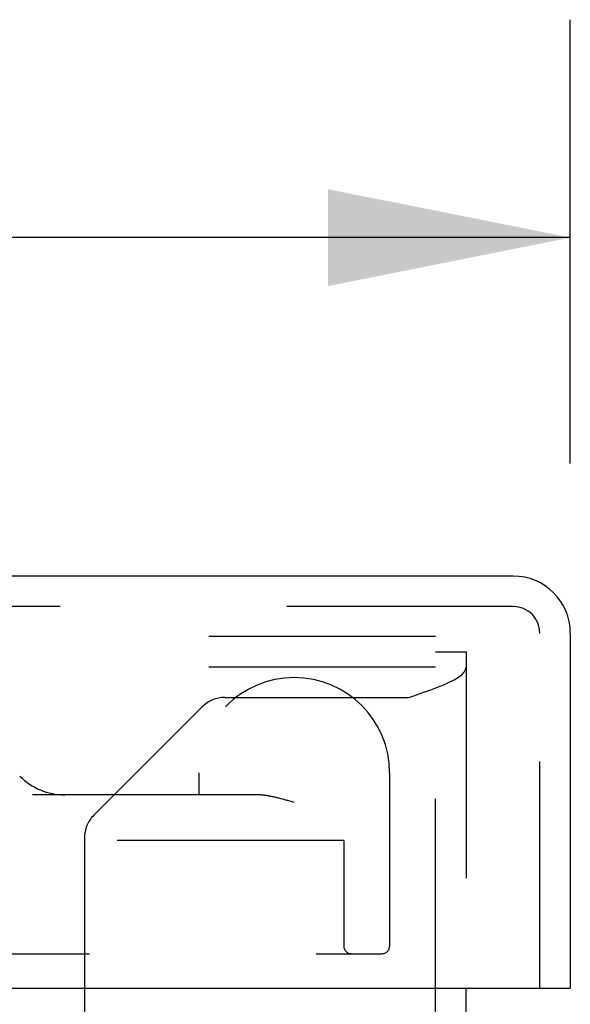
# Model space of a CAD drawing. Header units: inches. Extents: x 0 to 81, y 0 to 52.4.
# Tile 10 of 17: x 35.1 to 36.2, y 10.8 to 12.8. Entities that reach past the tile are written whole.
import ezdxf

# ---------------------------------------------------------------- set-up
doc = ezdxf.new("R2010")
doc.units = ezdxf.units.IN
doc.header["$LTSCALE"] = 4.452381
doc.header["$MEASUREMENT"] = 0
doc.linetypes.add('HIDDEN', pattern=[0.2, 0.1, -0.1])
doc.layers.get('0').update_dxf_attribs({"linetype": 'CONTINUOUS'})
for name, color, linetype in [('DEFAULT_2', 8, 'HIDDEN'), ('DIMENSIONS', 7, 'CONTINUOUS'), ('DOOR_ASSEMBLY', 7, 'CONTINUOUS')]:
    doc.layers.add(name, color=color, linetype=linetype)
doc.styles.get("Standard").update_dxf_attribs({"font": 'arial.ttf'})
doc.dimstyles.new('DIMSTYLE_1', dxfattribs={"dimtxt": 0.357143, "dimasz": 0.47619, "dimexe": 0.09, "dimexo": 0.07, "dimgap": 0.0375, "dimtad": 0, "dimtih": 1, "dimtoh": 1, "dimzin": 4, "dimdsep": 46, "dimtxsty": 'Standard', "dimblk": '_FILLED', "dimblk1": '_FILLED', "dimblk2": '_FILLED', "dimcen": 0.09, "dimadec": 3, "dimazin": 1, "dimtfac": 1, "dimtdec": 3, "dimtofl": 0, "dimtmove": 0, "dimatfit": 3, "dimldrblk": '_FILLED', "dimfxl": 0, "dimtolj": 1, "dimtzin": 4, "dimarcsym": 0})

# ---------------------------------------------------------------- blocks, each defined once
blk = doc.blocks.new('_FILLED')
at = {"color": 0, "linetype": 'ByBlock'}
blk.add_solid([(0, 0), (-1, 0.2), (-1, -0.2)], dxfattribs=at)
blk = doc.blocks.new('*D9')
at = {"layer": 'DIMENSIONS', "color": 2, "linetype": 'Continuous'}
for p, q in [((15.8, 11.8821), (15.8, 12.7547)), ((36.175, 11.8821), (36.175, 12.7547)), ((15.8, 12.3262), (24.3684, 12.3262)), ((36.175, 12.3262), (27.6066, 12.3262))]:
    blk.add_line(p, q, dxfattribs=at)
at = {"layer": 'DIMENSIONS', "color": 2, "linetype": 'Continuous', "xscale": 0.4761904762, "yscale": 0.4761904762, "zscale": 0.4761904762, "rotation": 180}
blk.add_blockref('_FILLED', (15.8, 12.3262), dxfattribs=at)
at = {"layer": 'DIMENSIONS', "color": 2, "linetype": 'Continuous', "xscale": 0.4761904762, "yscale": 0.4761904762, "zscale": 0.4761904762}
blk.add_blockref('_FILLED', (36.175, 12.3262), dxfattribs=at)
at = {"layer": 'DIMENSIONS', "color": 2, "linetype": 'Continuous', "insert": (25.9875, 12.5047), "char_height": 0.35714, "width": 2.881041, "attachment_point": 2, "line_spacing_factor": 0.9}
blk.add_mtext('20.38 DOOR', dxfattribs=at)

msp = doc.modelspace()

# ---------------------------------------------------------------- linework, layer by layer
at = {"color": 3, "linetype": 'Continuous'}
msp.add_line((35.97, 3.6538), (35.97, 10.8508), dxfattribs=at)
at = {"layer": 'DEFAULT_2', "color": 8, "linetype": 'HIDDEN'}
for p, q in [((35.91, 11.5418), (16.03, 11.5418)), ((35.91, 3.6538), (35.91, 11.5418)), ((35.91, 11.5118), (35.97, 11.5118)), ((35.97, 11.5118), (35.97, 10.8508)), ((35.91, 11.4818), (16.03, 11.4818)), ((35.4961, 11.4222), (35.858, 11.4222)), ((35.4515, 11.4038), (35.2384, 11.1907)), ((35.22, 11.1461), (35.22, 4.1048))]:
    msp.add_line(p, q, dxfattribs=at)
msp.add_lwpolyline([(35.858, 11.4222), (35.8726, 11.4272), (35.887, 11.4322), (35.9008, 11.4371), (35.914, 11.4421), (35.9262, 11.447), (35.9372, 11.452), (35.9468, 11.457), (35.955, 11.4619), (35.9615, 11.4669), (35.9662, 11.4719), (35.969, 11.4768), (35.97, 11.4818)], dxfattribs=at)
for centre, start, end in [((35.4961, 11.3592), 90, 135), ((35.283, 11.1461), 135, 180)]:
    msp.add_arc(centre, 0.063, start, end, dxfattribs=at)
at = {"layer": 'DOOR_ASSEMBLY', "color": 3, "linetype": 'Continuous'}
for p, q in [((36.063, 11.6608), (15.912, 11.6608)), ((36.175, 11.5488), (36.175, 10.8508)), ((15.815, 10.8508), (36.16, 10.8508))]:
    msp.add_line(p, q, dxfattribs=at)
at = {"layer": 'DOOR_ASSEMBLY', "color": 8, "linetype": 'HIDDEN'}
for p, q in [((36.063, 11.6008), (15.912, 11.6008)), ((36.115, 10.8508), (36.115, 11.5488)), ((35.4449, 11.2738), (35.4449, 11.2308)), ((35.8199, 11.2738), (35.8199, 10.9333)), ((35.559, 11.2308), (35.1182, 11.2308)), ((35.606, 11.223), (35.6022, 11.224)), ((35.61, 11.222), (35.606, 11.223)), ((35.6139, 11.2209), (35.61, 11.222)), ((35.6283, 11.217), (35.62, 11.2193)), ((35.6324, 11.2158), (35.6283, 11.217)), ((35.7299, 11.1408), (34.9986, 11.1408)), ((35.7299, 11.1408), (35.7299, 10.9333)), ((33.8945, 10.9183), (35.8049, 10.9183))]:
    msp.add_line(p, q, dxfattribs=at)
at = {"layer": 'DOOR_ASSEMBLY', "color": 7, "linetype": 'Continuous'}
msp.add_line((36.16, 10.8508), (36.175, 10.8508), dxfattribs=at)
at = {"layer": 'DOOR_ASSEMBLY', "color": 8, "linetype": 'HIDDEN'}
for points in [[(35.6022, 11.224), (35.6003, 11.2245), (35.5984, 11.2249), (35.5966, 11.2254), (35.5948, 11.2258), (35.593, 11.2262), (35.5912, 11.2266), (35.5895, 11.227), (35.5878, 11.2273), (35.5861, 11.2276), (35.5844, 11.228), (35.5828, 11.2283), (35.5812, 11.2286), (35.5797, 11.2288), (35.5781, 11.2291), (35.5766, 11.2293), (35.5752, 11.2295), (35.5737, 11.2297), (35.5723, 11.2299), (35.571, 11.2301), (35.5696, 11.2302), (35.5683, 11.2303), (35.567, 11.2304), (35.5658, 11.2305), (35.5646, 11.2306), (35.5634, 11.2307), (35.5622, 11.2307), (35.5611, 11.2308), (35.56, 11.2308), (35.559, 11.2308)], [(35.62, 11.2193), (35.618, 11.2198), (35.6139, 11.2209)]]:
    msp.add_lwpolyline(points, dxfattribs=at)
at = {"layer": 'DOOR_ASSEMBLY', "color": 3, "linetype": 'Continuous'}
msp.add_arc((36.063, 11.5488), 0.112, 0, 90, dxfattribs=at)
at = {"layer": 'DOOR_ASSEMBLY', "color": 8, "linetype": 'HIDDEN'}
for centre, radius, start, end in [((36.063, 11.5488), 0.052, 0, 90), ((35.6324, 11.2738), 0.1875, 0, 180), ((35.1813, 11.3558), 0.125, 225, 270), ((35.7449, 10.9333), 0.015, 180, 270), ((35.8049, 10.9333), 0.015, 270, 360)]:
    msp.add_arc(centre, radius, start, end, dxfattribs=at)

# ---------------------------------------------------------------- dimensions: what is measured, and where the dimension line sits
at = {"layer": 'DIMENSIONS', "color": 2, "linetype": 'Continuous'}
dim = msp.add_linear_dim(base=(36.1749823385, 12.3261658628), p1=(15.7999823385, 11.8121186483), p2=(36.1749823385, 11.8121186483), text='<> DOOR', dimstyle='DIMSTYLE_1', dxfattribs=at)
dim.commit()
dim.dimension.update_dxf_attribs({"geometry": '*D9', "text_midpoint": (25.9874823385, 12.3261658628), "dimtype": 160})

doc.saveas('drawing.dxf')
